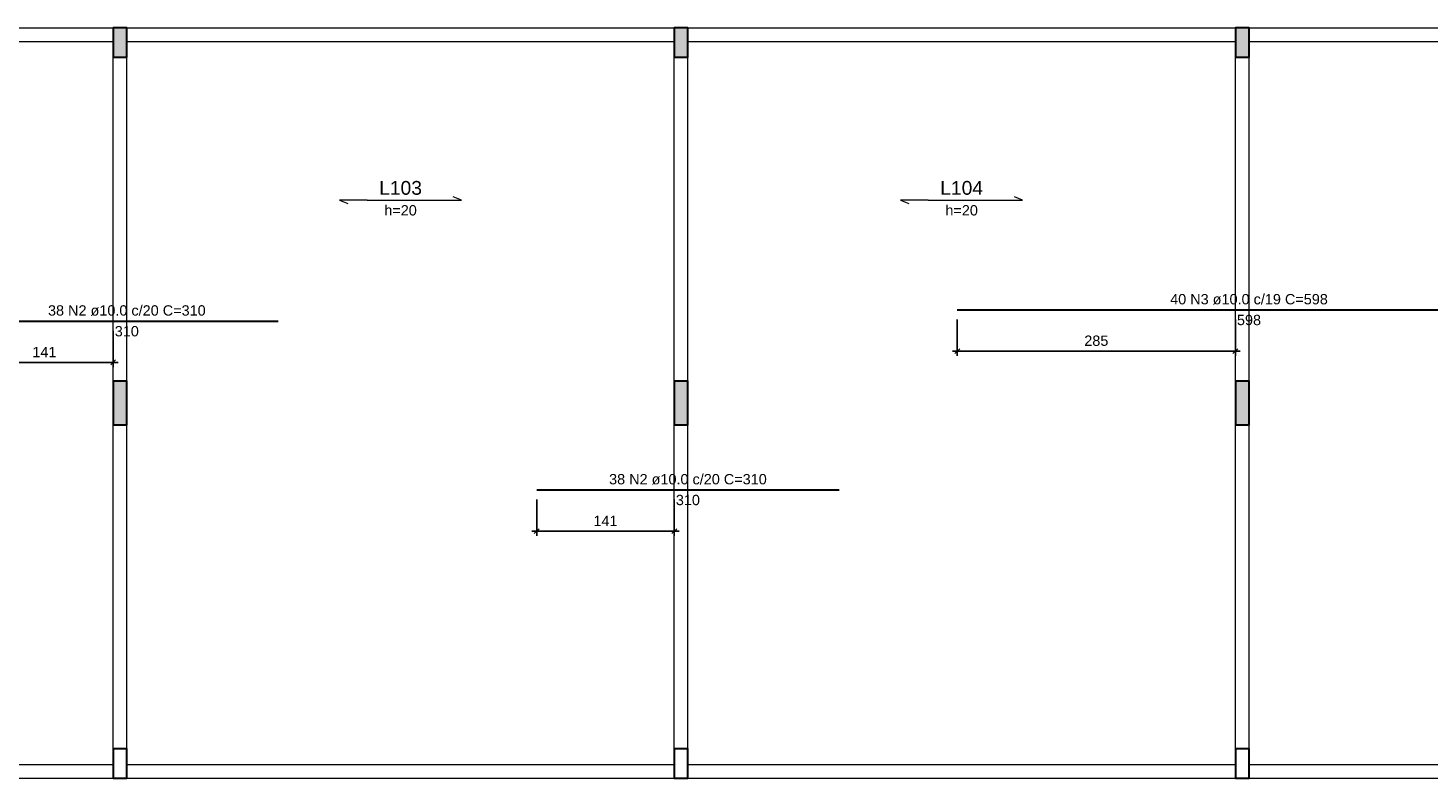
# Model space of a CAD drawing. Header units: millimetres. Extents: x 10906 to 25863, y 1966 to 4861.
# Tile 99 of 163: x 11441 to 11470, y 3028 to 3044. Entities that reach past the tile are written whole.
import ezdxf

# ---------------------------------------------------------------- set-up
doc = ezdxf.new("R2010")
doc.units = ezdxf.units.MM
for name, color, linetype, lineweight in [('Descrição da armadura', 7, 'Continuous', 5), ('DT-Armadura negativa', 4, 'Continuous', 30), ('DT-Cotas', 4, 'Continuous', 5), ('DT-Textos', 7, 'Continuous', 5), ('FO-Hachura pilar que morre', 106, 'Continuous', 5), ('FO-Pilares', 4, 'Continuous', 30), ('FO-Vigas', 1, 'Continuous', 20), ('Textos armaduras', 7, 'Continuous', 5)]:
    doc.layers.add(name, color=color, linetype=linetype, lineweight=lineweight)
doc.styles.add('Arial', font='arial.ttf')
doc.styles.get("Standard").update_dxf_attribs({"font": 'arial.ttf'})
doc.dimstyles.new('UM_50.000000', dxfattribs={"dimtxt": 0.18, "dimasz": 0.2, "dimexe": 0.2, "dimexo": 0.5, "dimgap": 0, "dimtad": 1, "dimtih": 1, "dimtoh": 1, "dimlfac": 50, "dimzin": 0, "dimdsep": 46, "dimtxsty": 'Standard', "dimcen": 0.09, "dimdle": 0.2, "dimclrd": 256, "dimclre": 256, "dimclrt": 7, "dimazin": 0, "dimtfac": 1, "dimtofl": 0, "dimtmove": 0, "dimatfit": 3, "dimfxl": 1, "dimtolj": 1, "dimtzin": 0, "dimarcsym": 0})

# ---------------------------------------------------------------- blocks, each defined once
blk = doc.blocks.new('_Oblique')
at = {"color": 0, "linetype": 'ByBlock', "lineweight": -2}
blk.add_line((-0.5, -0.5), (0.5, 0.5), dxfattribs=at)
blk = doc.blocks.new('*D777')
at = {"layer": 'Defpoints', "color": 0, "transparency": 16777216}
for p in [(11439.827, 3037.87), (11442.647, 3037.87), (11442.647, 3037.022)]:
    blk.add_point(p, dxfattribs=at)
at = {"layer": 'DT-Cotas', "lineweight": -2, "transparency": 16777216}
for p, q in [((11439.827, 3037.67), (11439.827, 3036.922)), ((11442.647, 3037.67), (11442.647, 3036.922)), ((11439.727, 3037.022), (11442.747, 3037.022))]:
    blk.add_line(p, q, dxfattribs=at)
at = {"layer": 'DT-Cotas', "lineweight": -2, "transparency": 16777216, "xscale": 0.1, "yscale": 0.1, "zscale": 0.1, "rotation": 180}
blk.add_blockref('_Oblique', (11439.827, 3037.022), dxfattribs=at)
at = {"layer": 'DT-Cotas', "lineweight": -2, "transparency": 16777216, "xscale": 0.1, "yscale": 0.1, "zscale": 0.1}
blk.add_blockref('_Oblique', (11442.647, 3037.022), dxfattribs=at)
at = {"layer": 'DT-Cotas', "color": 7, "transparency": 16777216, "insert": (11441.237, 3037.234), "char_height": 0.2118, "attachment_point": 5, "rotation": 0.0057, "style": 'Arial'}
blk.add_mtext('\\A1;141', dxfattribs=at)
blk = doc.blocks.new('*D778')
at = {"layer": 'Defpoints', "color": 0, "transparency": 16777216}
for p in [(11451.327, 3034.409), (11454.147, 3034.409), (11454.147, 3033.562)]:
    blk.add_point(p, dxfattribs=at)
at = {"layer": 'DT-Cotas', "lineweight": -2, "transparency": 16777216}
for p, q in [((11451.327, 3034.209), (11451.327, 3033.462)), ((11454.147, 3034.209), (11454.147, 3033.462)), ((11451.227, 3033.562), (11454.247, 3033.562))]:
    blk.add_line(p, q, dxfattribs=at)
at = {"layer": 'DT-Cotas', "lineweight": -2, "transparency": 16777216, "xscale": 0.1, "yscale": 0.1, "zscale": 0.1, "rotation": 180}
blk.add_blockref('_Oblique', (11451.327, 3033.562), dxfattribs=at)
at = {"layer": 'DT-Cotas', "lineweight": -2, "transparency": 16777216, "xscale": 0.1, "yscale": 0.1, "zscale": 0.1}
blk.add_blockref('_Oblique', (11454.147, 3033.562), dxfattribs=at)
at = {"layer": 'DT-Cotas', "color": 7, "transparency": 16777216, "insert": (11452.737, 3033.773), "char_height": 0.2118, "attachment_point": 5, "rotation": 0.0057, "style": 'Arial'}
blk.add_mtext('\\A1;141', dxfattribs=at)
blk = doc.blocks.new('*D779')
at = {"layer": 'Defpoints', "color": 0, "transparency": 16777216}
for p in [(11459.947, 3038.1), (11465.647, 3038.1), (11465.647, 3037.253)]:
    blk.add_point(p, dxfattribs=at)
at = {"layer": 'DT-Cotas', "lineweight": -2, "transparency": 16777216}
for p, q in [((11459.947, 3037.9), (11459.947, 3037.153)), ((11465.647, 3037.9), (11465.647, 3037.153)), ((11459.847, 3037.253), (11465.747, 3037.253))]:
    blk.add_line(p, q, dxfattribs=at)
at = {"layer": 'DT-Cotas', "lineweight": -2, "transparency": 16777216, "xscale": 0.1, "yscale": 0.1, "zscale": 0.1, "rotation": 180}
blk.add_blockref('_Oblique', (11459.947, 3037.253), dxfattribs=at)
at = {"layer": 'DT-Cotas', "lineweight": -2, "transparency": 16777216, "xscale": 0.1, "yscale": 0.1, "zscale": 0.1}
blk.add_blockref('_Oblique', (11465.647, 3037.253), dxfattribs=at)
at = {"layer": 'DT-Cotas', "color": 7, "transparency": 16777216, "insert": (11462.797, 3037.465), "char_height": 0.2118, "attachment_point": 5, "rotation": 0.0057, "style": 'Arial'}
blk.add_mtext('\\A1;285', dxfattribs=at)

msp = doc.modelspace()

# ---------------------------------------------------------------- hatches: boundary and pattern name
at = {"layer": 'FO-Hachura pilar que morre', "linetype": 'Continuous'}
for points in [[(11442.64654, 3043.27891), (11442.78654, 3043.27891), (11442.92654, 3043.27891), (11442.92654, 3043.57891), (11442.92654, 3043.87891), (11442.78654, 3043.87891), (11442.64654, 3043.87891), (11442.64654, 3043.57891)], [(11454.14654, 3043.27891), (11454.28654, 3043.27891), (11454.42654, 3043.27891), (11454.42654, 3043.57891), (11454.42654, 3043.87891), (11454.28654, 3043.87891), (11454.14654, 3043.87891), (11454.14654, 3043.57891)], [(11465.64654, 3043.27891), (11465.78654, 3043.27891), (11465.92654, 3043.27891), (11465.92654, 3043.57891), (11465.92654, 3043.87891), (11465.78654, 3043.87891), (11465.64654, 3043.87891), (11465.64654, 3043.57891)], [(11442.64654, 3035.73891), (11442.78654, 3035.73891), (11442.92654, 3035.73891), (11442.92654, 3036.18891), (11442.92654, 3036.63891), (11442.78654, 3036.63891), (11442.64654, 3036.63891), (11442.64654, 3036.18891)], [(11454.14654, 3035.73891), (11454.28654, 3035.73891), (11454.42654, 3035.73891), (11454.42654, 3036.18891), (11454.42654, 3036.63891), (11454.28654, 3036.63891), (11454.14654, 3036.63891), (11454.14654, 3036.18891)], [(11465.64654, 3035.73891), (11465.78654, 3035.73891), (11465.92654, 3035.73891), (11465.92654, 3036.18891), (11465.92654, 3036.63891), (11465.78654, 3036.63891), (11465.64654, 3036.63891), (11465.64654, 3036.18891)]]:
    msp.add_hatch(color=256, dxfattribs=at).paths.add_polyline_path(points)

# ---------------------------------------------------------------- linework, layer by layer
at = {"layer": 'DT-Armadura negativa'}
for p, q in [((11439.82654, 3037.86957), (11446.02654, 3037.86957)), ((11459.94654, 3038.09991), (11471.90654, 3038.09991)), ((11451.32654, 3034.40889), (11457.52654, 3034.40889))]:
    msp.add_line(p, q, dxfattribs=at)
at = {"layer": 'DT-Textos'}
for p, q in [((11447.28633, 3040.34923), (11447.45577, 3040.27863)), ((11447.85113, 3040.34923), (11449.22194, 3040.34923)), ((11449.78674, 3040.34923), (11449.6173, 3040.41983)), ((11458.78633, 3040.34923), (11458.95577, 3040.27863)), ((11459.35113, 3040.34923), (11460.72194, 3040.34923)), ((11461.28674, 3040.34923), (11461.1173, 3040.41983))]:
    msp.add_line(p, q, dxfattribs=at)
for points in [[(11447.85113, 3040.34923), (11447.28633, 3040.34923)], [(11449.22194, 3040.34923), (11449.78674, 3040.34923)], [(11459.35113, 3040.34923), (11458.78633, 3040.34923)], [(11460.72194, 3040.34923), (11461.28674, 3040.34923)]]:
    msp.add_lwpolyline(points, dxfattribs=at)
at = {"layer": 'FO-Pilares'}
for points in [[(11442.64654, 3043.27891), (11442.78654, 3043.27891), (11442.92654, 3043.27891), (11442.92654, 3043.57891), (11442.92654, 3043.87891), (11442.78654, 3043.87891), (11442.64654, 3043.87891), (11442.64654, 3043.57891), (11442.64654, 3043.27891)], [(11454.14654, 3043.27891), (11454.28654, 3043.27891), (11454.42654, 3043.27891), (11454.42654, 3043.57891), (11454.42654, 3043.87891), (11454.28654, 3043.87891), (11454.14654, 3043.87891), (11454.14654, 3043.57891), (11454.14654, 3043.27891)], [(11465.64654, 3043.27891), (11465.78654, 3043.27891), (11465.92654, 3043.27891), (11465.92654, 3043.57891), (11465.92654, 3043.87891), (11465.78654, 3043.87891), (11465.64654, 3043.87891), (11465.64654, 3043.57891), (11465.64654, 3043.27891)], [(11442.64654, 3035.73891), (11442.78654, 3035.73891), (11442.92654, 3035.73891), (11442.92654, 3036.18891), (11442.92654, 3036.63891), (11442.78654, 3036.63891), (11442.64654, 3036.63891), (11442.64654, 3036.18891), (11442.64654, 3035.73891)], [(11454.14654, 3035.73891), (11454.28654, 3035.73891), (11454.42654, 3035.73891), (11454.42654, 3036.18891), (11454.42654, 3036.63891), (11454.28654, 3036.63891), (11454.14654, 3036.63891), (11454.14654, 3036.18891), (11454.14654, 3035.73891)], [(11465.64654, 3035.73891), (11465.78654, 3035.73891), (11465.92654, 3035.73891), (11465.92654, 3036.18891), (11465.92654, 3036.63891), (11465.78654, 3036.63891), (11465.64654, 3036.63891), (11465.64654, 3036.18891), (11465.64654, 3035.73891)], [(11442.64654, 3028.49891), (11442.78654, 3028.49891), (11442.92654, 3028.49891), (11442.92654, 3028.79891), (11442.92654, 3029.09891), (11442.78654, 3029.09891), (11442.64654, 3029.09891), (11442.64654, 3028.79891), (11442.64654, 3028.49891)], [(11454.14654, 3028.49891), (11454.28654, 3028.49891), (11454.42654, 3028.49891), (11454.42654, 3028.79891), (11454.42654, 3029.09891), (11454.28654, 3029.09891), (11454.14654, 3029.09891), (11454.14654, 3028.79891), (11454.14654, 3028.49891)], [(11465.64654, 3028.49891), (11465.78654, 3028.49891), (11465.92654, 3028.49891), (11465.92654, 3028.79891), (11465.92654, 3029.09891), (11465.78654, 3029.09891), (11465.64654, 3029.09891), (11465.64654, 3028.79891), (11465.64654, 3028.49891)]]:
    msp.add_lwpolyline(points, close=True, dxfattribs=at)
at = {"layer": 'FO-Vigas'}
for p, q in [((11431.42654, 3043.87891), (11442.64654, 3043.87891)), ((11442.92654, 3043.87891), (11454.14654, 3043.87891)), ((11454.42654, 3043.87891), (11465.64654, 3043.87891)), ((11465.92654, 3043.87891), (11477.14654, 3043.87891)), ((11431.42654, 3043.59891), (11442.64654, 3043.59891)), ((11442.92654, 3043.59891), (11454.14654, 3043.59891)), ((11454.42654, 3043.59891), (11465.64654, 3043.59891)), ((11465.92654, 3043.59891), (11477.14654, 3043.59891)), ((11442.64654, 3036.63891), (11442.64654, 3043.27891)), ((11442.92654, 3036.63891), (11442.92654, 3043.27891)), ((11454.14654, 3036.63891), (11454.14654, 3043.27891)), ((11454.42654, 3036.63891), (11454.42654, 3043.27891)), ((11465.64654, 3036.63891), (11465.64654, 3043.27891)), ((11465.92654, 3036.63891), (11465.92654, 3043.27891)), ((11442.64654, 3029.09891), (11442.64654, 3035.73891)), ((11442.92654, 3029.09891), (11442.92654, 3035.73891)), ((11454.14654, 3029.09891), (11454.14654, 3035.73891)), ((11454.42654, 3029.09891), (11454.42654, 3035.73891)), ((11465.64654, 3029.09891), (11465.64654, 3035.73891)), ((11465.92654, 3029.09891), (11465.92654, 3035.73891)), ((11431.42654, 3028.77891), (11442.64654, 3028.77891)), ((11442.92654, 3028.77891), (11454.14654, 3028.77891)), ((11454.42654, 3028.77891), (11465.64654, 3028.77891)), ((11465.92654, 3028.77891), (11477.14654, 3028.77891)), ((11431.42654, 3028.49891), (11442.64654, 3028.49891)), ((11442.92654, 3028.49891), (11454.14654, 3028.49891)), ((11454.42654, 3028.49891), (11465.64654, 3028.49891)), ((11465.92654, 3028.49891), (11477.14654, 3028.49891))]:
    msp.add_line(p, q, dxfattribs=at)

# ---------------------------------------------------------------- texts
at = {"layer": 'Descrição da armadura', "linetype": 'Continuous', "char_height": 0.2118, "width": 6.4808594, "attachment_point": 8, "line_spacing_factor": 0.798, "style": 'Arial'}
for s, insert in [('40 N3 ø10.0 c/19 C=598', (11465.92654, 3038.20581)), ('38 N2 ø10.0 c/20 C=310', (11442.92654, 3037.97547)), ('38 N2 ø10.0 c/20 C=310', (11454.42654, 3034.51479))]:
    msp.add_mtext(s, dxfattribs=dict(at, insert=insert))
at = {"layer": 'DT-Textos', "attachment_point": 8, "line_spacing_factor": 0.798, "style": 'Arial'}
for s, insert, char_height, width in [('L103', (11448.53654, 3040.45513), 0.2824, 1.9067587), ('L104', (11460.03654, 3040.45513), 0.2824, 1.9067587), ('h=20', (11448.53654, 3040.03153), 0.2118, 1.2870761), ('h=20', (11460.03654, 3040.03153), 0.2118, 1.2870761)]:
    msp.add_mtext(s, dxfattribs=dict(at, insert=insert, char_height=char_height, width=width))
at = {"layer": 'Textos armaduras', "linetype": 'Continuous', "char_height": 0.2118, "width": 0.9898577, "attachment_point": 7, "line_spacing_factor": 0.798, "style": 'Arial'}
for s, insert in [('598', (11465.67907, 3037.78221)), ('310', (11442.67907, 3037.55187)), ('310', (11454.17907, 3034.09119))]:
    msp.add_mtext(s, dxfattribs=dict(at, insert=insert))

# ---------------------------------------------------------------- dimensions: what is measured, and where the dimension line sits
at = {"layer": 'DT-Cotas'}
for base, p1, p2, picture, middle in [((11442.64654, 3037.02237), (11439.82654, 3037.86957), (11442.64654, 3037.86957), '*D777', (11441.23654, 3037.23417)), ((11465.64654, 3037.25271), (11459.94654, 3038.09991), (11465.64654, 3038.09991), '*D779', (11462.79654, 3037.46451)), ((11454.14654, 3033.56169), (11451.32654, 3034.40889), (11454.14654, 3034.40889), '*D778', (11452.73654, 3033.77349))]:
    dim = msp.add_linear_dim(base=base, p1=p1, p2=p2, dimstyle='UM_50.000000', override={"dimtxt": 0.2118, "dimasz": 0.1, "dimexe": 0.1, "dimexo": 0.2, "dimtad": 1, "dimtih": 0, "dimtoh": 0, "dimdec": 1, "dimlfac": 50, "dimzin": 8, "dimtxsty": 'Arial', "dimblk": 'Oblique', "dimblk1": 'Oblique', "dimblk2": 'Oblique', "dimsah": 1, "dimdle": 0.1, "dimse1": 0, "dimse2": 0, "dimclrt": 7, "dimadec": 1, "dimazin": 3, "dimtmove": 2, "dimldrblk": 'Oblique'}, dxfattribs=at)
    dim.commit()
    dim.dimension.update_dxf_attribs({"geometry": picture, "text_midpoint": middle, "dimtype": 160, "text_rotation": 0.00573})

doc.saveas('drawing.dxf')
